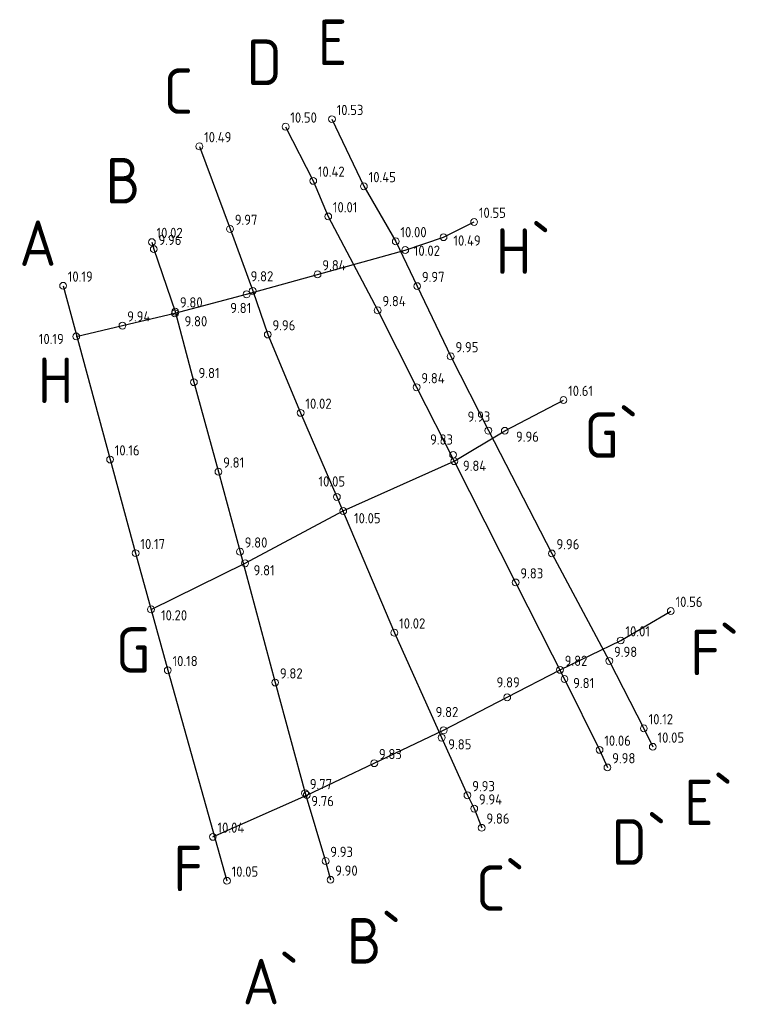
# Model space of a CAD drawing. Header units: metres. Extents: x 233635 to 233816, y 557026 to 557176.
# Tile 3 of 3: x 233736 to 233816, y 557053 to 557162. Entities that reach past the tile are written whole.
import ezdxf

# ---------------------------------------------------------------- set-up
doc = ezdxf.new("R2010")
doc.units = ezdxf.units.M
doc.linetypes.add('DASHDOTDOT_LINE', pattern=[1, 1])
doc.layers.add('M02_Grondslagpunt', color=7, linetype='Continuous', lineweight=9)
doc.layers.add('V00', color=7, linetype='Continuous', lineweight=25)
doc.styles.add('ISO', font='iso.shx')
doc.styles.get("Standard").update_dxf_attribs({"font": 'iso.shx'})

# ---------------------------------------------------------------- blocks, each defined once
blk = doc.blocks.new('M02_GRONDSLAGPUNT')
blk.add_circle((0, 0), 0.5)
blk.add_attdef('1', (0.69, 0.6), '', height=1.3)

msp = doc.modelspace()

# ---------------------------------------------------------------- linework, layer by layer
at = {"layer": 'V00', "linetype": 'DASHDOTDOT_LINE'}
for points in [[(233770.73, 557150.7, 10.53), (233774.24, 557143.32, 10.45), (233777.74, 557137.27, 10), (233780.09, 557132.35, 9.97), (233783.78, 557124.63, 9.95), (233787.92, 557116.47, 9.93), (233794.89, 557102.97, 9.96), (233801.2, 557091.15, 9.98), (233805, 557083.74, 10.12), (233805.98, 557081.72, 10.05)], [(233765.64, 557149.87, 10.5), (233768.67, 557143.93, 10.42), (233770.32, 557140.01, 10.01), (233775.76, 557129.69, 9.84), (233780.03, 557121.23, 9.84), (233784.17, 557113.11, 9.85), (233790.91, 557099.78, 9.83), (233796.28, 557089.17, 9.81), (233800.13, 557081.39, 10.06), (233801, 557079.45, 9.98)], [(233756.16, 557147.71, 10.49), (233759.53, 557138.64, 9.97), (233762.02, 557131.83, 9.82), (233763.68, 557127.04, 9.96), (233767.29, 557118.42, 10.02), (233771.27, 557109.18, 10.05), (233777.59, 557094.26, 10.02), (233782.78, 557082.73, 9.85), (233785.62, 557076.39, 9.93), (233786.36, 557074.92, 9.94), (233787.18, 557072.82, 9.86)], [(233742.63, 557126.82, 10.19), (233747.71, 557128.01, 9.94), (233753.48, 557129.37, 9.8), (233761.35, 557131.45, 9.81), (233769.15, 557133.64, 9.84), (233778.78, 557136.32, 10.02), (233782.99, 557137.73, 10.49), (233786.35, 557139.4, 10.54)], [(233750.94, 557137.19, 10.02), (233751.15, 557136.42, 9.96), (233753.51, 557129.55, 9.8), (233755.56, 557121.79, 9.81), (233758.26, 557111.95, 9.81), (233760.63, 557103.16, 9.8), (233764.49, 557088.78, 9.82), (233767.77, 557076.61, 9.77), (233770.03, 557069.16, 9.93), (233770.57, 557067.1, 9.9)], [(233741.19, 557132.39, 10.19), (233746.35, 557113.29, 10.16), (233749.16, 557103, 10.17), (233752.69, 557090.14, 10.18), (233759.19, 557066.99, 10.05)], [(233757.64, 557071.82, 10.04), (233767.96, 557076.42, 9.76), (233775.38, 557079.91, 9.83), (233783, 557083.53, 9.82), (233789.99, 557087.16, 9.89), (233795.79, 557090.17, 9.82), (233802.46, 557093.4, 10.02), (233807.96, 557096.64, 10.56)]]:
    msp.add_polyline3d(points, dxfattribs=at)
at = {"layer": 'V00'}
msp.add_polyline3d([(233750.85, 557096.82, 10.2), (233761.18, 557101.89, 9.81), (233771.97, 557107.64, 10.05), (233784.17, 557113.11, 9.84), (233789.72, 557116.45, 9.96), (233796.17, 557119.83, 10.61)], dxfattribs=at)

# ---------------------------------------------------------------- block references
at = {"layer": 'M02_Grondslagpunt'}
ref = msp.add_blockref('M02_GRONDSLAGPUNT', (233770.73, 557150.7, 10.53), dxfattribs=dict(at, xscale=0.75, yscale=0.75))
ref.add_attrib('M02_GRONDSLAGPUNT', '10.53', (233771.24, 557151.15, 10.53), dxfattribs={"layer": '0', "color": 0, "height": 1.125, "style": 'ISO'})
ref = msp.add_blockref('M02_GRONDSLAGPUNT', (233765.64, 557149.87, 10.5), dxfattribs=dict(at, xscale=0.75, yscale=0.75))
ref.add_attrib('M02_GRONDSLAGPUNT', '10.50', (233766.15, 557150.32, 10.5), dxfattribs={"layer": '0', "color": 0, "height": 1.125, "style": 'ISO'})
ref = msp.add_blockref('M02_GRONDSLAGPUNT', (233756.16, 557147.71, 10.49), dxfattribs=dict(at, xscale=0.75, yscale=0.75))
ref.add_attrib('M02_GRONDSLAGPUNT', '10.49', (233756.68, 557148.16, 10.49), dxfattribs={"layer": '0', "color": 0, "height": 1.125, "style": 'ISO'})
ref = msp.add_blockref('M02_GRONDSLAGPUNT', (233768.67, 557143.92, 10.42), dxfattribs=dict(at, xscale=0.75, yscale=0.75))
ref.add_attrib('M02_GRONDSLAGPUNT', '10.42', (233769.18, 557144.37, 10.42), dxfattribs={"layer": '0', "color": 0, "height": 1.125, "style": 'ISO'})
ref = msp.add_blockref('M02_GRONDSLAGPUNT', (233774.24, 557143.32, 10.45), dxfattribs=dict(at, xscale=0.75, yscale=0.75))
ref.add_attrib('M02_GRONDSLAGPUNT', '10.45', (233774.76, 557143.77, 10.45), dxfattribs={"layer": '0', "color": 0, "height": 1.125, "style": 'ISO'})
ref = msp.add_blockref('M02_GRONDSLAGPUNT', (233770.32, 557140.01, 10.01), dxfattribs=dict(at, xscale=0.75, yscale=0.75))
ref.add_attrib('M02_GRONDSLAGPUNT', '10.01', (233770.83, 557140.46, 10.01), dxfattribs={"layer": '0', "color": 0, "height": 1.125, "style": 'ISO'})
ref = msp.add_blockref('M02_GRONDSLAGPUNT', (233786.35, 557139.4, 10.54), dxfattribs=dict(at, xscale=0.75, yscale=0.75))
ref.add_attrib('M02_GRONDSLAGPUNT', '10.55', (233786.87, 557139.85, 10.54), dxfattribs={"layer": '0', "color": 0, "height": 1.125, "style": 'ISO'})
ref = msp.add_blockref('M02_GRONDSLAGPUNT', (233759.53, 557138.63, 9.97), dxfattribs=dict(at, xscale=0.75, yscale=0.75))
ref.add_attrib('M02_GRONDSLAGPUNT', '9.97', (233760.05, 557139.08, 9.97), dxfattribs={"layer": '0', "color": 0, "height": 1.125, "style": 'ISO'})
ref = msp.add_blockref('M02_GRONDSLAGPUNT', (233750.94, 557137.19, 10.02), dxfattribs=dict(at, xscale=0.75, yscale=0.75))
ref.add_attrib('M02_GRONDSLAGPUNT', '10.02', (233751.45, 557137.64, 10.02), dxfattribs={"layer": '0', "color": 0, "height": 1.125, "style": 'ISO'})
ref = msp.add_blockref('M02_GRONDSLAGPUNT', (233777.74, 557137.27, 10), dxfattribs=dict(at, xscale=0.75, yscale=0.75))
ref.add_attrib('M02_GRONDSLAGPUNT', '10.00', (233778.25, 557137.72, 10), dxfattribs={"layer": '0', "color": 0, "height": 1.125, "style": 'ISO'})
ref = msp.add_blockref('M02_GRONDSLAGPUNT', (233782.99, 557137.73, 10.49), dxfattribs=dict(at, xscale=0.75, yscale=0.75))
ref.add_attrib('M02_GRONDSLAGPUNT', '10.49', (233784.07, 557136.8, 10.49), dxfattribs={"layer": '0', "color": 0, "height": 1.125, "style": 'ISO'})
ref = msp.add_blockref('M02_GRONDSLAGPUNT', (233751.15, 557136.42, 9.96), dxfattribs=dict(at, xscale=0.75, yscale=0.75))
ref.add_attrib('M02_GRONDSLAGPUNT', '9.96', (233751.67, 557136.87, 9.96), dxfattribs={"layer": '0', "color": 0, "height": 1.125, "style": 'ISO'})
ref = msp.add_blockref('M02_GRONDSLAGPUNT', (233778.78, 557136.32, 10.02), dxfattribs=dict(at, xscale=0.75, yscale=0.75))
ref.add_attrib('M02_GRONDSLAGPUNT', '10.02', (233779.72, 557135.68, 10.02), dxfattribs={"layer": '0', "color": 0, "height": 1.125, "style": 'ISO'})
ref = msp.add_blockref('M02_GRONDSLAGPUNT', (233769.15, 557133.64, 9.84), dxfattribs=dict(at, xscale=0.75, yscale=0.75))
ref.add_attrib('M02_GRONDSLAGPUNT', '9.84', (233769.67, 557134.08, 9.84), dxfattribs={"layer": '0', "color": 0, "height": 1.125, "style": 'ISO'})
ref = msp.add_blockref('M02_GRONDSLAGPUNT', (233741.19, 557132.39, 10.19), dxfattribs=dict(at, xscale=0.75, yscale=0.75))
ref.add_attrib('M02_GRONDSLAGPUNT', '10.19', (233741.7, 557132.84, 10.19), dxfattribs={"layer": '0', "color": 0, "height": 1.125, "style": 'ISO'})
ref = msp.add_blockref('M02_GRONDSLAGPUNT', (233762.02, 557131.83, 9.82), dxfattribs=dict(at, xscale=0.75, yscale=0.75))
ref.add_attrib('M02_GRONDSLAGPUNT', '9.82', (233761.79, 557132.87, 9.82), dxfattribs={"layer": '0', "color": 0, "height": 1.125, "style": 'ISO'})
ref = msp.add_blockref('M02_GRONDSLAGPUNT', (233780.09, 557132.35, 9.97), dxfattribs=dict(at, xscale=0.75, yscale=0.75))
ref.add_attrib('M02_GRONDSLAGPUNT', '9.97', (233780.61, 557132.8, 9.97), dxfattribs={"layer": '0', "color": 0, "height": 1.125, "style": 'ISO'})
ref = msp.add_blockref('M02_GRONDSLAGPUNT', (233761.35, 557131.45, 9.81), dxfattribs=dict(at, xscale=0.75, yscale=0.75))
ref.add_attrib('M02_GRONDSLAGPUNT', '9.81', (233759.55, 557129.39, 9.81), dxfattribs={"layer": '0', "color": 0, "height": 1.125, "style": 'ISO'})
ref = msp.add_blockref('M02_GRONDSLAGPUNT', (233753.5, 557129.55, 9.8), dxfattribs=dict(at, xscale=0.75, yscale=0.75))
ref.add_attrib('M02_GRONDSLAGPUNT', '9.80', (233754.02, 557130, 9.8), dxfattribs={"layer": '0', "color": 0, "height": 1.125, "style": 'ISO'})
ref = msp.add_blockref('M02_GRONDSLAGPUNT', (233775.76, 557129.69, 9.84), dxfattribs=dict(at, xscale=0.75, yscale=0.75))
ref.add_attrib('M02_GRONDSLAGPUNT', '9.84', (233776.27, 557130.14, 9.84), dxfattribs={"layer": '0', "color": 0, "height": 1.125, "style": 'ISO'})
ref = msp.add_blockref('M02_GRONDSLAGPUNT', (233747.71, 557128.01, 9.94), dxfattribs=dict(at, xscale=0.75, yscale=0.75))
ref.add_attrib('M02_GRONDSLAGPUNT', '9.94', (233748.23, 557128.46, 9.94), dxfattribs={"layer": '0', "color": 0, "height": 1.125, "style": 'ISO'})
ref = msp.add_blockref('M02_GRONDSLAGPUNT', (233753.48, 557129.36, 9.8), dxfattribs=dict(at, xscale=0.75, yscale=0.75))
ref.add_attrib('M02_GRONDSLAGPUNT', '9.80', (233754.53, 557127.93, 9.8), dxfattribs={"layer": '0', "color": 0, "height": 1.125, "style": 'ISO'})
ref = msp.add_blockref('M02_GRONDSLAGPUNT', (233763.68, 557127.03, 9.96), dxfattribs=dict(at, xscale=0.75, yscale=0.75))
ref.add_attrib('M02_GRONDSLAGPUNT', '9.96', (233764.19, 557127.48, 9.96), dxfattribs={"layer": '0', "color": 0, "height": 1.125, "style": 'ISO'})
ref = msp.add_blockref('M02_GRONDSLAGPUNT', (233742.63, 557126.82, 10.19), dxfattribs=dict(at, xscale=0.75, yscale=0.75))
ref.add_attrib('M02_GRONDSLAGPUNT', '10.19', (233738.52, 557125.98, 10.19), dxfattribs={"layer": '0', "color": 0, "height": 1.125, "style": 'ISO'})
ref = msp.add_blockref('M02_GRONDSLAGPUNT', (233783.78, 557124.63, 9.95), dxfattribs=dict(at, xscale=0.75, yscale=0.75))
ref.add_attrib('M02_GRONDSLAGPUNT', '9.95', (233784.3, 557125.08, 9.95), dxfattribs={"layer": '0', "color": 0, "height": 1.125, "style": 'ISO'})
ref = msp.add_blockref('M02_GRONDSLAGPUNT', (233755.56, 557121.79, 9.81), dxfattribs=dict(at, xscale=0.75, yscale=0.75))
ref.add_attrib('M02_GRONDSLAGPUNT', '9.81', (233756.07, 557122.24, 9.81), dxfattribs={"layer": '0', "color": 0, "height": 1.125, "style": 'ISO'})
ref = msp.add_blockref('M02_GRONDSLAGPUNT', (233780.03, 557121.23, 9.84), dxfattribs=dict(at, xscale=0.75, yscale=0.75))
ref.add_attrib('M02_GRONDSLAGPUNT', '9.84', (233780.55, 557121.67, 9.84), dxfattribs={"layer": '0', "color": 0, "height": 1.125, "style": 'ISO'})
ref = msp.add_blockref('M02_GRONDSLAGPUNT', (233796.17, 557119.83, 10.61), dxfattribs=dict(at, xscale=0.75, yscale=0.75))
ref.add_attrib('M02_GRONDSLAGPUNT', '10.61', (233796.68, 557120.28, 10.61), dxfattribs={"layer": '0', "color": 0, "height": 1.125, "style": 'ISO'})
ref = msp.add_blockref('M02_GRONDSLAGPUNT', (233767.29, 557118.42, 10.02), dxfattribs=dict(at, xscale=0.75, yscale=0.75))
ref.add_attrib('M02_GRONDSLAGPUNT', '10.02', (233767.81, 557118.87, 10.02), dxfattribs={"layer": '0', "color": 0, "height": 1.125, "style": 'ISO'})
ref = msp.add_blockref('M02_GRONDSLAGPUNT', (233787.92, 557116.47, 9.93), dxfattribs=dict(at, xscale=0.75, yscale=0.75))
ref.add_attrib('M02_GRONDSLAGPUNT', '9.93', (233785.63, 557117.45, 9.93), dxfattribs={"layer": '0', "color": 0, "height": 1.125, "style": 'ISO'})
ref = msp.add_blockref('M02_GRONDSLAGPUNT', (233789.72, 557116.45, 9.96), dxfattribs=dict(at, xscale=0.75, yscale=0.75))
ref.add_attrib('M02_GRONDSLAGPUNT', '9.96', (233790.95, 557115.24, 9.96), dxfattribs={"layer": '0', "color": 0, "height": 1.125, "style": 'ISO'})
ref = msp.add_blockref('M02_GRONDSLAGPUNT', (233784.04, 557113.81, 9.83), dxfattribs=dict(at, xscale=0.75, yscale=0.75))
ref.add_attrib('M02_GRONDSLAGPUNT', '9.83', (233781.51, 557114.93, 9.83), dxfattribs={"layer": '0', "color": 0, "height": 1.125, "style": 'ISO'})
ref = msp.add_blockref('M02_GRONDSLAGPUNT', (233746.35, 557113.29, 10.16), dxfattribs=dict(at, xscale=0.75, yscale=0.75))
ref.add_attrib('M02_GRONDSLAGPUNT', '10.16', (233746.86, 557113.74, 10.16), dxfattribs={"layer": '0', "color": 0, "height": 1.125, "style": 'ISO'})
ref = msp.add_blockref('M02_GRONDSLAGPUNT', (233758.26, 557111.95, 9.81), dxfattribs=dict(at, xscale=0.75, yscale=0.75))
ref.add_attrib('M02_GRONDSLAGPUNT', '9.81', (233758.77, 557112.4, 9.81), dxfattribs={"layer": '0', "color": 0, "height": 1.125, "style": 'ISO'})
ref = msp.add_blockref('M02_GRONDSLAGPUNT', (233784.17, 557113.11, 9.84), dxfattribs=dict(at, xscale=0.75, yscale=0.75))
ref.add_attrib('M02_GRONDSLAGPUNT', '9.84', (233785.12, 557112.04, 9.84), dxfattribs={"layer": '0', "color": 0, "height": 1.125, "style": 'ISO'})
ref = msp.add_blockref('M02_GRONDSLAGPUNT', (233771.27, 557109.18, 10.05), dxfattribs=dict(at, xscale=0.75, yscale=0.75))
ref.add_attrib('M02_GRONDSLAGPUNT', '10.05', (233769.25, 557110.32, 10.05), dxfattribs={"layer": '0', "color": 0, "height": 1.125, "style": 'ISO'})
ref = msp.add_blockref('M02_GRONDSLAGPUNT', (233771.97, 557107.64, 10.05), dxfattribs=dict(at, xscale=0.75, yscale=0.75))
ref.add_attrib('M02_GRONDSLAGPUNT', '10.05', (233773.15, 557106.28, 10.05), dxfattribs={"layer": '0', "color": 0, "height": 1.125, "style": 'ISO'})
ref = msp.add_blockref('M02_GRONDSLAGPUNT', (233749.16, 557103, 10.17), dxfattribs=dict(at, xscale=0.75, yscale=0.75))
ref.add_attrib('M02_GRONDSLAGPUNT', '10.17', (233749.68, 557103.45, 10.17), dxfattribs={"layer": '0', "color": 0, "height": 1.125, "style": 'ISO'})
ref = msp.add_blockref('M02_GRONDSLAGPUNT', (233760.63, 557103.16, 9.8), dxfattribs=dict(at, xscale=0.75, yscale=0.75))
ref.add_attrib('M02_GRONDSLAGPUNT', '9.80', (233761.14, 557103.61, 9.8), dxfattribs={"layer": '0', "color": 0, "height": 1.125, "style": 'ISO'})
ref = msp.add_blockref('M02_GRONDSLAGPUNT', (233794.89, 557102.97, 9.96), dxfattribs=dict(at, xscale=0.75, yscale=0.75))
ref.add_attrib('M02_GRONDSLAGPUNT', '9.96', (233795.4, 557103.42, 9.96), dxfattribs={"layer": '0', "color": 0, "height": 1.125, "style": 'ISO'})
ref = msp.add_blockref('M02_GRONDSLAGPUNT', (233761.18, 557101.89, 9.81), dxfattribs=dict(at, xscale=0.75, yscale=0.75))
ref.add_attrib('M02_GRONDSLAGPUNT', '9.81', (233762.12, 557100.56, 9.81), dxfattribs={"layer": '0', "color": 0, "height": 1.125, "style": 'ISO'})
ref = msp.add_blockref('M02_GRONDSLAGPUNT', (233790.91, 557099.78, 9.83), dxfattribs=dict(at, xscale=0.75, yscale=0.75))
ref.add_attrib('M02_GRONDSLAGPUNT', '9.83', (233791.43, 557100.22, 9.83), dxfattribs={"layer": '0', "color": 0, "height": 1.125, "style": 'ISO'})
ref = msp.add_blockref('M02_GRONDSLAGPUNT', (233807.96, 557096.64, 10.56), dxfattribs=dict(at, xscale=0.75, yscale=0.75))
ref.add_attrib('M02_GRONDSLAGPUNT', '10.56', (233808.48, 557097.09, 10.56), dxfattribs={"layer": '0', "color": 0, "height": 1.125, "style": 'ISO'})
ref = msp.add_blockref('M02_GRONDSLAGPUNT', (233750.85, 557096.82, 10.2), dxfattribs=dict(at, xscale=0.75, yscale=0.75))
ref.add_attrib('M02_GRONDSLAGPUNT', '10.20', (233751.94, 557095.61, 10.2), dxfattribs={"layer": '0', "color": 0, "height": 1.125, "style": 'ISO'})
ref = msp.add_blockref('M02_GRONDSLAGPUNT', (233777.59, 557094.26, 10.02), dxfattribs=dict(at, xscale=0.75, yscale=0.75))
ref.add_attrib('M02_GRONDSLAGPUNT', '10.02', (233778.11, 557094.71, 10.02), dxfattribs={"layer": '0', "color": 0, "height": 1.125, "style": 'ISO'})
ref = msp.add_blockref('M02_GRONDSLAGPUNT', (233802.46, 557093.4, 10.01), dxfattribs=dict(at, xscale=0.75, yscale=0.75))
ref.add_attrib('M02_GRONDSLAGPUNT', '10.01', (233802.98, 557093.85, 10.01), dxfattribs={"layer": '0', "color": 0, "height": 1.125, "style": 'ISO'})
ref = msp.add_blockref('M02_GRONDSLAGPUNT', (233801.2, 557091.15, 9.98), dxfattribs=dict(at, xscale=0.75, yscale=0.75))
ref.add_attrib('M02_GRONDSLAGPUNT', '9.98', (233801.72, 557091.59, 9.98), dxfattribs={"layer": '0', "color": 0, "height": 1.125, "style": 'ISO'})
ref = msp.add_blockref('M02_GRONDSLAGPUNT', (233752.69, 557090.13, 10.18), dxfattribs=dict(at, xscale=0.75, yscale=0.75))
ref.add_attrib('M02_GRONDSLAGPUNT', '10.18', (233753.21, 557090.58, 10.18), dxfattribs={"layer": '0', "color": 0, "height": 1.125, "style": 'ISO'})
ref = msp.add_blockref('M02_GRONDSLAGPUNT', (233795.79, 557090.17, 9.82), dxfattribs=dict(at, xscale=0.75, yscale=0.75))
ref.add_attrib('M02_GRONDSLAGPUNT', '9.82', (233796.3, 557090.61, 9.82), dxfattribs={"layer": '0', "color": 0, "height": 1.125, "style": 'ISO'})
ref = msp.add_blockref('M02_GRONDSLAGPUNT', (233764.49, 557088.78, 9.82), dxfattribs=dict(at, xscale=0.75, yscale=0.75))
ref.add_attrib('M02_GRONDSLAGPUNT', '9.82', (233765.01, 557089.22, 9.82), dxfattribs={"layer": '0', "color": 0, "height": 1.125, "style": 'ISO'})
ref = msp.add_blockref('M02_GRONDSLAGPUNT', (233789.99, 557087.16, 9.89), dxfattribs=dict(at, xscale=0.75, yscale=0.75))
ref.add_attrib('M02_GRONDSLAGPUNT', '9.89', (233788.82, 557088.24, 9.89), dxfattribs={"layer": '0', "color": 0, "height": 1.125, "style": 'ISO'})
ref = msp.add_blockref('M02_GRONDSLAGPUNT', (233796.28, 557089.17, 9.81), dxfattribs=dict(at, xscale=0.75, yscale=0.75))
ref.add_attrib('M02_GRONDSLAGPUNT', '9.81', (233797.23, 557088.16, 9.81), dxfattribs={"layer": '0', "color": 0, "height": 1.125, "style": 'ISO'})
ref = msp.add_blockref('M02_GRONDSLAGPUNT', (233783, 557083.53, 9.82), dxfattribs=dict(at, xscale=0.75, yscale=0.75))
ref.add_attrib('M02_GRONDSLAGPUNT', '9.82', (233782.12, 557084.98, 9.82), dxfattribs={"layer": '0', "color": 0, "height": 1.125, "style": 'ISO'})
ref = msp.add_blockref('M02_GRONDSLAGPUNT', (233805, 557083.74, 10.12), dxfattribs=dict(at, xscale=0.75, yscale=0.75))
ref.add_attrib('M02_GRONDSLAGPUNT', '10.12', (233805.52, 557084.19, 10.12), dxfattribs={"layer": '0', "color": 0, "height": 1.125, "style": 'ISO'})
ref = msp.add_blockref('M02_GRONDSLAGPUNT', (233782.78, 557082.73, 9.85), dxfattribs=dict(at, xscale=0.75, yscale=0.75))
ref.add_attrib('M02_GRONDSLAGPUNT', '9.85', (233783.51, 557081.43, 9.85), dxfattribs={"layer": '0', "color": 0, "height": 1.125, "style": 'ISO'})
ref = msp.add_blockref('M02_GRONDSLAGPUNT', (233800.13, 557081.38, 10.06), dxfattribs=dict(at, xscale=0.75, yscale=0.75))
ref.add_attrib('M02_GRONDSLAGPUNT', '10.06', (233800.65, 557081.83, 10.06), dxfattribs={"layer": '0', "color": 0, "height": 1.125, "style": 'ISO'})
ref = msp.add_blockref('M02_GRONDSLAGPUNT', (233805.98, 557081.72, 10.05), dxfattribs=dict(at, xscale=0.75, yscale=0.75))
ref.add_attrib('M02_GRONDSLAGPUNT', '10.05', (233806.5, 557082.17, 10.05), dxfattribs={"layer": '0', "color": 0, "height": 1.125, "style": 'ISO'})
ref = msp.add_blockref('M02_GRONDSLAGPUNT', (233775.38, 557079.91, 9.83), dxfattribs=dict(at, xscale=0.75, yscale=0.75))
ref.add_attrib('M02_GRONDSLAGPUNT', '9.83', (233775.89, 557080.36, 9.83), dxfattribs={"layer": '0', "color": 0, "height": 1.125, "style": 'ISO'})
ref = msp.add_blockref('M02_GRONDSLAGPUNT', (233801, 557079.45, 9.98), dxfattribs=dict(at, xscale=0.75, yscale=0.75))
ref.add_attrib('M02_GRONDSLAGPUNT', '9.98', (233801.52, 557079.9, 9.98), dxfattribs={"layer": '0', "color": 0, "height": 1.125, "style": 'ISO'})
ref = msp.add_blockref('M02_GRONDSLAGPUNT', (233767.77, 557076.61, 9.77), dxfattribs=dict(at, xscale=0.75, yscale=0.75))
ref.add_attrib('M02_GRONDSLAGPUNT', '9.77', (233768.29, 557077.06, 9.77), dxfattribs={"layer": '0', "color": 0, "height": 1.125, "style": 'ISO'})
ref = msp.add_blockref('M02_GRONDSLAGPUNT', (233785.62, 557076.39, 9.93), dxfattribs=dict(at, xscale=0.75, yscale=0.75))
ref.add_attrib('M02_GRONDSLAGPUNT', '9.93', (233786.14, 557076.83, 9.93), dxfattribs={"layer": '0', "color": 0, "height": 1.125, "style": 'ISO'})
ref = msp.add_blockref('M02_GRONDSLAGPUNT', (233767.96, 557076.42, 9.76), dxfattribs=dict(at, xscale=0.75, yscale=0.75))
ref.add_attrib('M02_GRONDSLAGPUNT', '9.76', (233768.46, 557075.19, 9.76), dxfattribs={"layer": '0', "color": 0, "height": 1.125, "style": 'ISO'})
ref = msp.add_blockref('M02_GRONDSLAGPUNT', (233786.36, 557074.92, 9.94), dxfattribs=dict(at, xscale=0.75, yscale=0.75))
ref.add_attrib('M02_GRONDSLAGPUNT', '9.94', (233786.88, 557075.37, 9.94), dxfattribs={"layer": '0', "color": 0, "height": 1.125, "style": 'ISO'})
ref = msp.add_blockref('M02_GRONDSLAGPUNT', (233787.18, 557072.82, 9.86), dxfattribs=dict(at, xscale=0.75, yscale=0.75))
ref.add_attrib('M02_GRONDSLAGPUNT', '9.86', (233787.7, 557073.27, 9.86), dxfattribs={"layer": '0', "color": 0, "height": 1.125, "style": 'ISO'})
ref = msp.add_blockref('M02_GRONDSLAGPUNT', (233757.64, 557071.82, 10.04), dxfattribs=dict(at, xscale=0.75, yscale=0.75))
ref.add_attrib('M02_GRONDSLAGPUNT', '10.04', (233758.15, 557072.27, 10.04), dxfattribs={"layer": '0', "color": 0, "height": 1.125, "style": 'ISO'})
ref = msp.add_blockref('M02_GRONDSLAGPUNT', (233770.03, 557069.16, 9.93), dxfattribs=dict(at, xscale=0.75, yscale=0.75))
ref.add_attrib('M02_GRONDSLAGPUNT', '9.93', (233770.54, 557069.61, 9.93), dxfattribs={"layer": '0', "color": 0, "height": 1.125, "style": 'ISO'})
ref = msp.add_blockref('M02_GRONDSLAGPUNT', (233759.19, 557066.99, 10.05), dxfattribs=dict(at, xscale=0.75, yscale=0.75))
ref.add_attrib('M02_GRONDSLAGPUNT', '10.05', (233759.7, 557067.44, 10.05), dxfattribs={"layer": '0', "color": 0, "height": 1.125, "style": 'ISO'})
ref = msp.add_blockref('M02_GRONDSLAGPUNT', (233770.57, 557067.1, 9.9), dxfattribs=dict(at, xscale=0.75, yscale=0.75))
ref.add_attrib('M02_GRONDSLAGPUNT', '9.90', (233771.08, 557067.55, 9.9), dxfattribs={"layer": '0', "color": 0, "height": 1.125, "style": 'ISO'})

# ---------------------------------------------------------------- texts
at = {"layer": 'V00', "char_height": 5, "attachment_point": 1, "style": 'ISO'}
for s, insert in [('E', (233769.18, 557161.64)), ('D', (233761.36, 557159.46)), ('C', (233752.23, 557156.28)), ('B', (233745.86, 557146.44)), ('A', (233736.39, 557139.58)), ('H`', (233788.74, 557138.71)), ('H', (233738.41, 557124.51)), ('G`', (233798.44, 557118.47)), ('G', (233746.98, 557094.86)), ('F`', (233810.11, 557094.58)), ('E`', (233809.43, 557078.1)), ('D`', (233801.47, 557073.75)), ('F', (233753.31, 557070.84)), ('C`', (233786.55, 557068.69)), ('B`', (233772.36, 557062.9)), ('A`', (233760.92, 557058.42))]:
    msp.add_mtext_dynamic_manual_height_columns(s, width=5, gutter_width=5, heights=[0], dxfattribs=dict(at, insert=insert))

doc.saveas('drawing.dxf')
